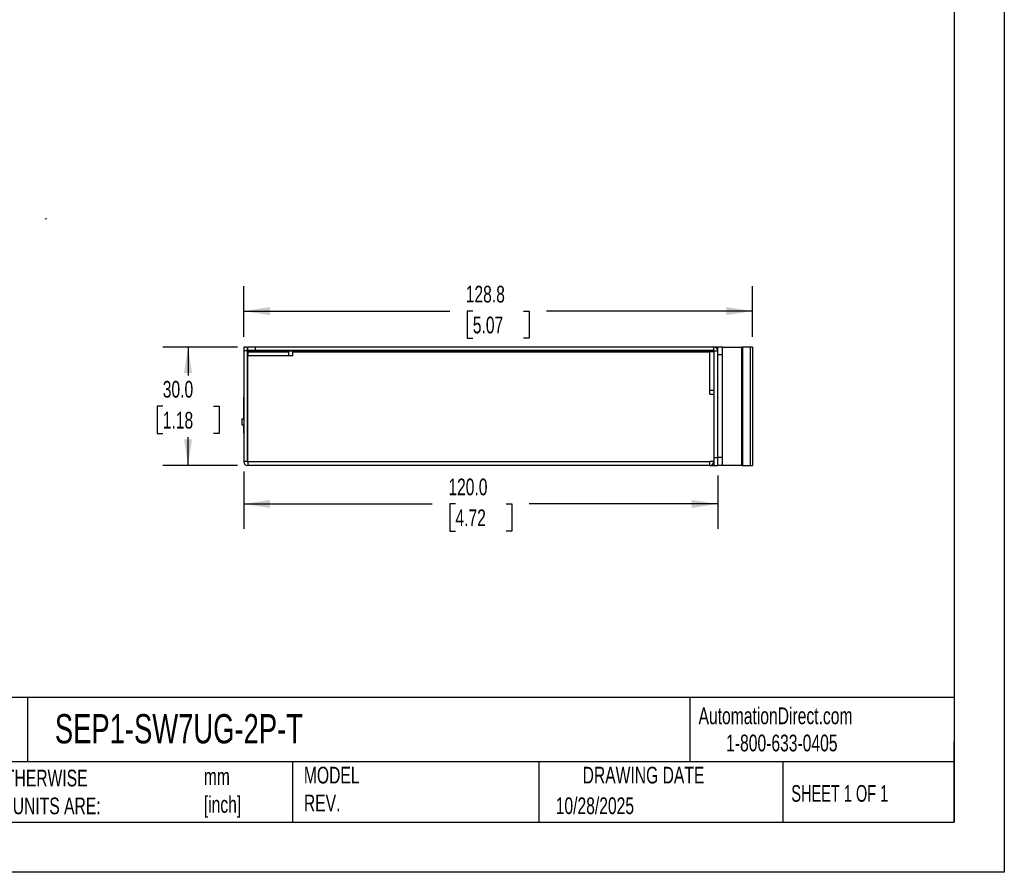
# Model space of a CAD drawing. Header units: millimetres. Extents: x 0 to 559, y 0 to 432.
# Tile 4 of 5: x 310 to 559, y 0 to 216. Entities that reach past the tile are written whole.
import ezdxf

# ---------------------------------------------------------------- set-up
doc = ezdxf.new("R2010")
doc.units = ezdxf.units.MM
doc.header["$LTSCALE"] = 2
doc.linetypes.add('CENTERX2', pattern=[20.32, 12.7, -2.54, 2.54, -2.54])
doc.layers.add('DIMENSIONS', color=140, linetype='Continuous', lineweight=25)
doc.layers.add('TEXT', color=140, linetype='Continuous', lineweight=25)
doc.styles.add('SLDTEXTSTYLE0', font='TXT', dxfattribs={"width": 0.7})
doc.styles.add('SLDTEXTSTYLE1', font='TXT', dxfattribs={"width": 0.65})
doc.dimstyles.new('SLDDIMSTYLE2', dxfattribs={"dimtxt": 4.316016, "dimasz": 6.604, "dimexe": 0, "dimexo": 0.0625, "dimgap": 1.079004, "dimtad": 0, "dimtih": 1, "dimtoh": 1, "dimdec": 1, "dimrnd": 1e-09, "dimzin": 12, "dimdsep": 46, "dimtxsty": 'SLDTEXTSTYLE0', "dimsah": 1, "dimcen": 0.09, "dimadec": 0, "dimazin": 3, "dimtfac": 1, "dimtdec": 1, "dimtofl": 0, "dimtmove": 0, "dimatfit": 3, "dimfxl": 0, "dimfrac": 2, "dimtolj": 1, "dimtzin": 12, "dimarcsym": 0})
doc.dimstyles.new('SLDDIMSTYLE3', dxfattribs={"dimtxt": 4.316016, "dimasz": 6.604, "dimexe": 0, "dimexo": 0.0625, "dimgap": 1.079004, "dimtad": 0, "dimtih": 1, "dimtoh": 1, "dimdec": 1, "dimrnd": 1e-09, "dimzin": 4, "dimdsep": 46, "dimtxsty": 'SLDTEXTSTYLE0', "dimsah": 1, "dimcen": 0.09, "dimadec": 0, "dimazin": 1, "dimtfac": 1, "dimtdec": 1, "dimtofl": 0, "dimtmove": 0, "dimatfit": 3, "dimfxl": 0, "dimfrac": 2, "dimtolj": 1, "dimtzin": 12, "dimarcsym": 0})

# ---------------------------------------------------------------- blocks, each defined once
blk = doc.blocks.new('_D_15')
at = {"layer": 'DIMENSIONS'}
for p, q in [((364.7, 133.02), (345.79, 133.02)), ((352.14, 133.02), (352.14, 125.84)), ((345.73, 118.02), (344.28, 118.02)), ((344.28, 118.02), (344.28, 111.16)), ((358.55, 118.02), (360, 118.02)), ((360, 118.02), (360, 111.16)), ((344.28, 111.16), (345.73, 111.16)), ((352.14, 103.02), (352.14, 110.19)), ((360, 111.16), (358.55, 111.16)), ((364.7, 103.02), (345.79, 103.02))]:
    blk.add_line(p, q, dxfattribs=at)
for points in [[(352.14, 133.02), (351.12, 126.41), (353.15, 126.41)], [(352.14, 103.02), (353.15, 109.62), (351.12, 109.62)]]:
    blk.add_solid(points, dxfattribs=at)
at = {"layer": 'DIMENSIONS', "char_height": 4.233, "attachment_point": 1, "style": 'SLDTEXTSTYLE0'}
for s, insert in [('30.0', (345.73, 124.44)), ('1.18', (345.73, 116.61))]:
    blk.add_mtext(s, dxfattribs=dict(at, insert=insert))
blk = doc.blocks.new('_D_16')
at = {"layer": 'DIMENSIONS'}
for p, q in [((366.24, 101.48), (366.24, 86.94)), ((486.24, 100.48), (486.24, 86.94)), ((366.24, 93.29), (413.98, 93.29)), ((419.83, 93.29), (418.38, 93.29)), ((418.38, 93.29), (418.38, 86.43)), ((432.66, 93.29), (434.11, 93.29)), ((434.11, 93.29), (434.11, 86.43)), ((486.24, 93.29), (438.5, 93.29)), ((418.38, 86.43), (419.83, 86.43)), ((434.11, 86.43), (432.66, 86.43))]:
    blk.add_line(p, q, dxfattribs=at)
for points in [[(366.24, 93.29), (372.85, 92.27), (372.85, 94.3)], [(486.24, 93.29), (479.64, 94.3), (479.64, 92.27)]]:
    blk.add_solid(points, dxfattribs=at)
at = {"layer": 'DIMENSIONS', "char_height": 4.233, "attachment_point": 1, "style": 'SLDTEXTSTYLE0'}
for s, insert in [('120.0', (418.04, 99.71)), ('4.72', (419.83, 91.89))]:
    blk.add_mtext(s, dxfattribs=dict(at, insert=insert))
blk = doc.blocks.new('_D_17')
at = {"layer": 'DIMENSIONS'}
for p, q in [((366.24, 135.56), (366.24, 148.46)), ((495.04, 135.56), (495.04, 148.46)), ((366.24, 142.11), (418.38, 142.11)), ((424.23, 142.11), (422.78, 142.11)), ((422.78, 142.11), (422.78, 135.25)), ((437.06, 142.11), (438.51, 142.11)), ((438.51, 142.11), (438.51, 135.25)), ((495.04, 142.11), (442.9, 142.11)), ((422.78, 135.25), (424.23, 135.25)), ((438.51, 135.25), (437.06, 135.25))]:
    blk.add_line(p, q, dxfattribs=at)
for points in [[(366.24, 142.11), (372.85, 141.09), (372.85, 143.13)], [(495.04, 142.11), (488.44, 143.13), (488.44, 141.09)]]:
    blk.add_solid(points, dxfattribs=at)
at = {"layer": 'DIMENSIONS', "char_height": 4.233, "attachment_point": 1, "style": 'SLDTEXTSTYLE0'}
for s, insert in [('128.8', (422.44, 148.53)), ('5.07', (424.23, 140.71))]:
    blk.add_mtext(s, dxfattribs=dict(at, insert=insert))

msp = doc.modelspace()

# ---------------------------------------------------------------- linework, layer by layer
at = {"color": 7, "linetype": 'Continuous'}
for p, q in [((558.8, 431.81), (558.8, 0.01)), ((558.8, 0.01), (0, 0.01))]:
    msp.add_line(p, q, dxfattribs=at)
for p, q in [((367.14, 133.02), (366.24, 133.02)), ((366.24, 133.02), (366.24, 132.02)), ((367.14, 133.02), (367.14, 132.02)), ((367.24, 132.12), (367.24, 133.02)), ((369.24, 133.02), (367.24, 133.02)), ((485.24, 133.02), (369.24, 133.02)), ((369.24, 132.12), (369.24, 133.02)), ((485.24, 132.12), (485.24, 133.02)), ((486.24, 132.95), (485.59, 132.95)), ((487.44, 133.02), (486.24, 133.02)), ((486.24, 131.02), (486.24, 133.02)), ((487.44, 131.02), (487.44, 133.02)), ((487.44, 133.02), (492.38, 133.02)), ((492.38, 103.02), (492.38, 133.02)), ((492.49, 133.02), (492.38, 133.02)), ((492.49, 133.02), (492.49, 103.02)), ((494.57, 133.02), (492.49, 133.02)), ((494.57, 103.02), (494.57, 133.02)), ((495.04, 133.02), (494.57, 133.02)), ((495.04, 133.02), (495.04, 103.02)), ((367.14, 132.02), (366.24, 132.02)), ((366.24, 132.02), (366.24, 104.02)), ((367.14, 132.02), (367.14, 104.02)), ((369.24, 132.12), (367.24, 132.12)), ((367.24, 132.02), (367.24, 132.12)), ((367.24, 132.02), (367.24, 131.82)), ((367.24, 132.02), (370.74, 132.02)), ((367.24, 131.82), (377.64, 131.82)), ((367.24, 131.82), (367.24, 130.82)), ((367.24, 104.02), (367.24, 130.82)), ((377.64, 130.82), (367.24, 130.82)), ((485.24, 132.12), (369.24, 132.12)), ((370.63, 132.12), (370.74, 132.02)), ((370.74, 132.02), (370.74, 131.82)), ((372.24, 132.02), (370.74, 132.02)), ((372.24, 132.12), (372.24, 132.02)), ((373.74, 132.02), (372.24, 132.02)), ((372.24, 132.02), (372.24, 131.82)), ((373.74, 132.02), (373.85, 132.12)), ((373.74, 131.82), (373.74, 132.02)), ((373.74, 132.02), (485.34, 132.02)), ((377.64, 130.82), (377.64, 131.82)), ((378.64, 130.82), (377.64, 130.82)), ((378.64, 130.82), (378.64, 131.82)), ((378.64, 131.82), (484.24, 131.82)), ((484.24, 122.07), (484.24, 131.82)), ((485.24, 131.82), (484.24, 131.82)), ((484.79, 132.11), (484.79, 132.12)), ((485.28, 132.11), (484.79, 132.11)), ((485.24, 131.82), (485.24, 122.07)), ((485.34, 132.02), (486.24, 132.02)), ((485.34, 105.02), (485.34, 132.02)), ((486.24, 132.11), (486.24, 132.11)), ((487.44, 131.02), (486.24, 131.02)), ((486.24, 105.02), (486.24, 131.02)), ((487.44, 105.02), (487.44, 131.02)), ((485.34, 128.63), (485.24, 128.52)), ((366.23, 124.72), (366.23, 124.52)), ((366.23, 124.72), (366.24, 124.72)), ((367.14, 124.95), (367.24, 124.99)), ((367.14, 124.72), (367.24, 124.72)), ((485.34, 127.02), (485.24, 127.02)), ((485.24, 125.52), (485.34, 125.4)), ((485.26, 125.02), (485.24, 125.02)), ((366.23, 124.52), (366.23, 111.32)), ((366.24, 124.52), (366.23, 124.52)), ((367.24, 124.52), (367.14, 124.52)), ((485.24, 123.52), (485.34, 123.52)), ((366.22, 120.82), (366.22, 120.32)), ((366.22, 120.82), (366.23, 120.82)), ((366.22, 114.82), (366.22, 120.32)), ((366.23, 120.32), (366.22, 120.32)), ((484.24, 121.07), (484.24, 122.07)), ((484.24, 122.07), (485.24, 122.07)), ((484.24, 121.07), (485.24, 121.07)), ((485.24, 121.07), (485.24, 104.02)), ((485.34, 119.52), (485.24, 119.52)), ((485.34, 118.02), (485.24, 118.02)), ((365.73, 114.82), (365.73, 113.32)), ((365.73, 114.82), (366.23, 114.82)), ((485.24, 116.52), (485.34, 116.52)), ((365.73, 113.32), (366.23, 113.32)), ((366.22, 111.17), (366.22, 113.32)), ((485.34, 112.52), (485.24, 112.52)), ((366.23, 111.17), (366.22, 111.17)), ((366.23, 111.32), (366.23, 111.12)), ((366.23, 111.32), (366.24, 111.32)), ((366.24, 111.12), (366.23, 111.12)), ((367.14, 111.32), (367.24, 111.32)), ((367.24, 111.12), (367.14, 111.12)), ((485.34, 111.02), (485.24, 111.02)), ((485.24, 109.52), (485.34, 109.52)), ((485.34, 108.83), (485.24, 108.72)), ((485.34, 107.22), (485.24, 107.22)), ((485.24, 105.72), (485.34, 105.6)), ((485.34, 105.02), (486.24, 105.02)), ((485.34, 103.02), (485.34, 105.02)), ((487.44, 105.02), (486.24, 105.02)), ((486.24, 103.02), (486.24, 105.02)), ((487.44, 103.02), (487.44, 105.02)), ((367.14, 104.02), (366.24, 104.02)), ((367.24, 104.02), (484.24, 104.02)), ((367.24, 104.02), (367.24, 103.02)), ((484.24, 103.02), (367.24, 103.02)), ((485.24, 104.02), (484.24, 104.02)), ((484.24, 103.02), (484.24, 104.02)), ((484.24, 103.02), (485.34, 103.02)), ((485.34, 103.02), (486.24, 103.02)), ((487.44, 103.02), (486.24, 103.02)), ((492.38, 103.02), (487.44, 103.02)), ((492.38, 103.02), (492.49, 103.02)), ((492.49, 103.02), (494.57, 103.02)), ((494.57, 103.02), (495.04, 103.02))]:
    msp.add_line(p, q)
at = {"flags": 128}
msp.add_lwpolyline([(367.24, 124.78), (367.21, 124.76), (367.14, 124.73)], dxfattribs=at)
at = {"color": 7, "linetype": 'Continuous', "lineweight": 18}
msp.add_arc((316.24, 165.25), 0.3, 52, 142, dxfattribs=at)
for centre, radius, start, end in [((485.24, 132.02), 1, 0, 90), ((485.24, 132.02), 0.1, 0, 90), ((367.24, 104.02), 1, 180, 270), ((367.24, 104.02), 0.1, 180, 270), ((484.24, 104.02), 1, 270, 0), ((484.24, 104.02), 0.1, 270, 0)]:
    msp.add_arc(centre, radius, start, end)
at = {"layer": 'TEXT'}
for p, q in [((546.1, 419.1), (546.1, 12.7)), ((546.1, 44.25), (12.7, 44.25)), ((311.52, 44.25), (311.52, 27.94)), ((479.15, 44.25), (479.15, 27.94)), ((546.1, 12.7), (546.1, 33.02)), ((546.1, 27.94), (12.7, 27.94)), ((378.6, 27.94), (378.6, 12.7)), ((440.93, 27.94), (440.93, 12.7)), ((502.7, 27.94), (502.7, 12.7)), ((12.7, 12.7), (546.1, 12.7))]:
    msp.add_line(p, q, dxfattribs=at)

# ---------------------------------------------------------------- texts
at = {"layer": 'TEXT', "linetype": 'CENTERX2', "lineweight": 18}
for s, insert, char_height, attachment_point, style in [('SEP1-SW7UG-2P-T', (318.42, 40.06), 7.4083, 1, 'SLDTEXTSTYLE0'), ('AutomationDirect.com', (481.39, 41.75), 4.2333, 1, 'SLDTEXTSTYLE0'), ('1-800-633-0405', (488.38, 34.87), 4.2333, 1, 'SLDTEXTSTYLE0'), ('UNLESS OTHERWISE ^JSPECIFIED UNITS ARE:', (285.74, 25.99), 4.2333, 1, 'SLDTEXTSTYLE0'), ('mm^J[inch]', (356.13, 26.37), 4.233, 1, 'SLDTEXTSTYLE0'), ('MODEL ^JREV.', (381.47, 26.73), 4.2333, 1, 'SLDTEXTSTYLE0'), ('DRAWING DATE', (467.45, 26.73), 4.2333, 2, 'SLDTEXTSTYLE0'), ('SHEET 1 OF 1', (504.88, 22.1), 4.2333, 1, 'SLDTEXTSTYLE1'), ('10/28/2025', (445.23, 18.98), 4.233, 1, 'SLDTEXTSTYLE0')]:
    msp.add_mtext(s, dxfattribs=dict(at, insert=insert, char_height=char_height, attachment_point=attachment_point, style=style))

# ---------------------------------------------------------------- dimensions: what is measured, and where the dimension line sits
at = {"layer": 'DIMENSIONS'}
for base, p1, p2, dimstyle, picture, middle in [((366.24, 142.11), (495.04, 133.02), (366.24, 133.02), 'SLDDIMSTYLE2', '_D_17', (430.64, 142.11)), ((486.24, 93.29), (366.24, 104.02), (486.24, 103.02), 'SLDDIMSTYLE3', '_D_16', (426.24, 93.29))]:
    dim = msp.add_linear_dim(base=base, p1=p1, p2=p2, dimstyle=dimstyle, dxfattribs=at)
    dim.commit()
    dim.dimension.update_dxf_attribs({"geometry": picture, "text_midpoint": middle, "dimtype": 160})
dim = msp.add_linear_dim(base=(352.14, 103.02), p1=(367.24, 133.02), p2=(367.24, 103.02), angle=90, dimstyle='SLDDIMSTYLE3', dxfattribs=at)
dim.commit()
dim.dimension.update_dxf_attribs({"geometry": '_D_15', "text_midpoint": (352.14, 118.02), "dimtype": 160})

doc.saveas('drawing.dxf')
